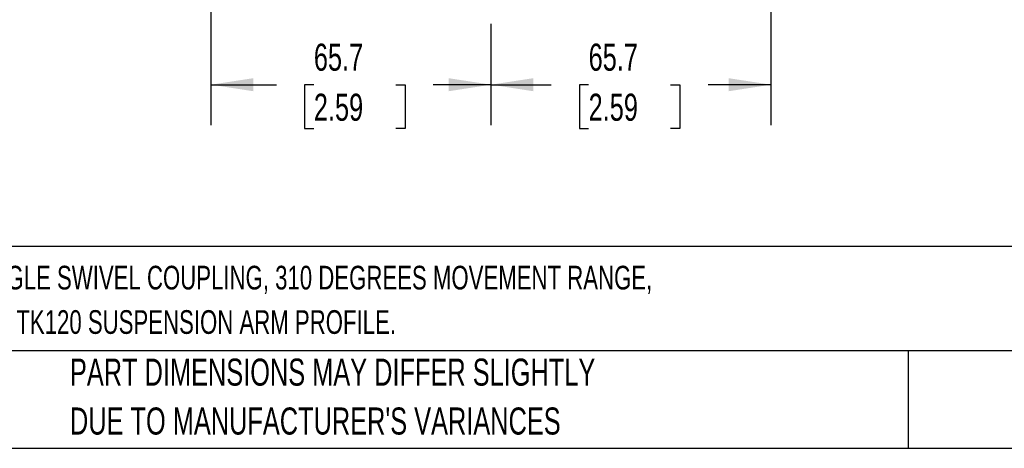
# Model space of a CAD drawing. Header units: millimetres. Extents: x 19 to 819, y 19 to 629.
# Tile 2 of 68: x 154 to 384, y 19 to 120. Entities that reach past the tile are written whole.
import ezdxf

# ---------------------------------------------------------------- set-up
doc = ezdxf.new("R2010")
doc.units = ezdxf.units.MM
doc.header["$LTSCALE"] = 3
doc.layers.add('DIMENSIONS', color=140, linetype='Continuous', lineweight=25)
doc.layers.add('TEXT', color=140, linetype='Continuous', lineweight=25)
doc.styles.add('SLDTEXTSTYLE0', font='TXT', dxfattribs={"width": 0.7})
doc.dimstyles.new('SLDDIMSTYLE1', dxfattribs={"dimtxt": 6.474023, "dimasz": 9.906, "dimexe": 0, "dimexo": 0.0625, "dimgap": 1.618506, "dimtad": 0, "dimtih": 1, "dimtoh": 1, "dimrnd": 1e-09, "dimzin": 12, "dimdsep": 46, "dimtxsty": 'SLDTEXTSTYLE0', "dimsah": 1, "dimcen": 0.09, "dimadec": 0, "dimazin": 3, "dimtfac": 1, "dimtofl": 0, "dimtmove": 0, "dimatfit": 3, "dimfxl": 0, "dimfrac": 2, "dimtolj": 1, "dimtzin": 12, "dimarcsym": 0})

# ---------------------------------------------------------------- blocks, each defined once
blk = doc.blocks.new('_D_10')
at = {"layer": 'DIMENSIONS'}
for p, q in [((329.75, 173.94), (329.75, 94.81)), ((264.09, 118.63), (264.09, 94.81)), ((264.09, 104.34), (278.21, 104.34)), ((286.98, 104.34), (284.81, 104.34)), ((284.81, 104.34), (284.81, 94.05)), ((306.22, 104.34), (308.39, 104.34)), ((308.39, 104.34), (308.39, 94.05)), ((329.75, 104.34), (314.99, 104.34)), ((284.81, 94.05), (286.98, 94.05)), ((308.39, 94.05), (306.22, 94.05))]:
    blk.add_line(p, q, dxfattribs=at)
for points in [[(264.09, 104.34), (273.99, 102.81), (273.99, 105.86)], [(329.75, 104.34), (319.84, 105.86), (319.84, 102.81)]]:
    blk.add_solid(points, dxfattribs=at)
at = {"layer": 'DIMENSIONS', "char_height": 6.35, "attachment_point": 1, "style": 'SLDTEXTSTYLE0'}
for s, insert in [('65.7', (286.98, 113.97)), ('2.59', (286.98, 102.23))]:
    blk.add_mtext(s, dxfattribs=dict(at, insert=insert))
blk = doc.blocks.new('_D_11')
at = {"layer": 'DIMENSIONS'}
for p, q in [((198.42, 173.94), (198.42, 94.81)), ((264.09, 118.63), (264.09, 94.81)), ((198.42, 104.34), (213.78, 104.34)), ((222.55, 104.34), (220.37, 104.34)), ((220.37, 104.34), (220.37, 94.05)), ((241.79, 104.34), (243.96, 104.34)), ((243.96, 104.34), (243.96, 94.05)), ((264.09, 104.34), (250.56, 104.34)), ((220.37, 94.05), (222.55, 94.05)), ((243.96, 94.05), (241.79, 94.05))]:
    blk.add_line(p, q, dxfattribs=at)
for points in [[(198.42, 104.34), (208.33, 102.81), (208.33, 105.86)], [(264.09, 104.34), (254.18, 105.86), (254.18, 102.81)]]:
    blk.add_solid(points, dxfattribs=at)
at = {"layer": 'DIMENSIONS', "char_height": 6.35, "attachment_point": 1, "style": 'SLDTEXTSTYLE0'}
for s, insert in [('65.7', (222.55, 113.97)), ('2.59', (222.55, 102.23))]:
    blk.add_mtext(s, dxfattribs=dict(at, insert=insert))

msp = doc.modelspace()

# ---------------------------------------------------------------- linework, layer by layer
at = {"layer": 'TEXT'}
for p, q in [((819.15, 66.378), (19.05, 66.378)), ((819.15, 41.91), (19.05, 41.91)), ((361.939, 41.91), (361.939, 19.05)), ((19.05, 19.05), (819.15, 19.05))]:
    msp.add_line(p, q, dxfattribs=at)

# ---------------------------------------------------------------- texts
at = {"layer": 'TEXT', "attachment_point": 1, "style": 'SLDTEXTSTYLE0'}
for s, insert, char_height in [('TEKNOKOL SUSPENSION ARM FITTING, RIGHT-ANGLE SWIVEL COUPLING, 310 DEGREES MOVEMENT RANGE,', (23.897, 61.861), 5.55625), ('ALUMINUM, RAL 7035 LIGHT GRAY. FOR USE WITH TK120 SUSPENSION ARM PROFILE.', (23.897, 51.452), 5.55625), ('PART DIMENSIONS MAY DIFFER SLIGHTLY', (165.358, 40.092), 6.35), ("DUE TO MANUFACTURER'S VARIANCES", (165.358, 28.625), 6.35)]:
    msp.add_mtext(s, dxfattribs=dict(at, insert=insert, char_height=char_height))

# ---------------------------------------------------------------- dimensions: what is measured, and where the dimension line sits
at = {"layer": 'DIMENSIONS'}
for base, p2, picture, middle in [((198.424, 104.336), (198.424, 177.754), '_D_11', (232.168, 104.336)), ((329.751, 104.336), (329.751, 177.754), '_D_10', (296.6, 104.336))]:
    dim = msp.add_linear_dim(base=base, p1=(264.088, 122.44), p2=p2, dimstyle='SLDDIMSTYLE1', dxfattribs=at)
    dim.commit()
    dim.dimension.update_dxf_attribs({"geometry": picture, "text_midpoint": middle, "dimtype": 160})

doc.saveas('drawing.dxf')
